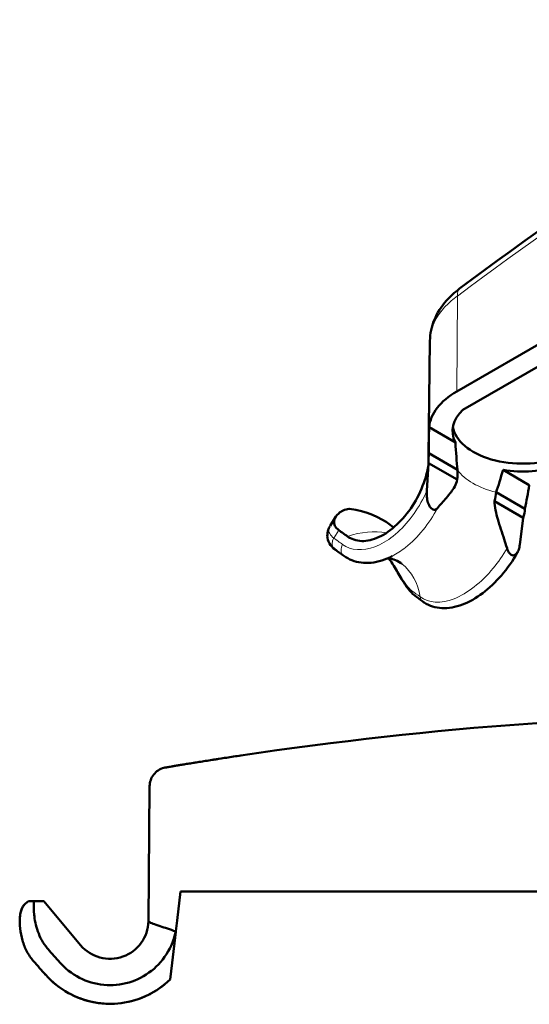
# Model space of a CAD drawing. Header units: millimetres. Extents: x 12.7 to 89.1, y 47.1 to 140.
# Tile 2 of 3: x 12.7 to 39.2, y 88 to 139.2. Entities that reach past the tile are written whole.
import ezdxf

# ---------------------------------------------------------------- set-up
doc = ezdxf.new("R2010")
doc.units = ezdxf.units.MM
doc.header["$LTSCALE"] = 0.5
doc.layers.add('Arêtes tangentes visibles(celduc)', color=7, linetype='Continuous', lineweight=18)
doc.layers.add('Arêtes visibles(celduc)', color=7, linetype='Continuous', lineweight=50)

msp = doc.modelspace()

# ---------------------------------------------------------------- linework, layer by layer
at = {"layer": 'Arêtes tangentes visibles(celduc)'}
for p, q in [((35.455, 124.832), (35.418, 119.865)), ((29.014, 112.233), (29.272, 112.648))]:
    msp.add_line(p, q, dxfattribs=at)
for centre, major_axis, ratio, start_param, end_param in [((55.003, -23.35), (-100.893, -171.767), 0.57229, 3.929128, 4.079226), ((36.159, 124.419), (-0.596, 0.797), 0.485194, 0, 0.713507), ((38.847, 116.58), (-3.663, 0), 0.57735, 0.387118, 1.183678), ((78.273, 69.599), (-73.733, 58.152), 0.043899, 5.469708, 5.478069), ((30.277, 108.03), (-3.035, -3.8), 0.81339, 3.566793, 4.045204), ((30.277, 108.03), (3.035, 3.8), 0.81339, 0.077632, 0.078348), ((30.277, 108.03), (2.286, 2.862), 0.81339, 5.631004, 6.283185), ((78.627, 69.409), (-68.199, 54.961), 0.041597, 5.468349, 5.476711)]:
    msp.add_ellipse(centre, major_axis=major_axis, ratio=ratio, start_param=start_param, end_param=end_param, dxfattribs=at)
for points, knots in [([(35.455, 124.832), (35.341, 124.751), (35.234, 124.667), (35.031, 124.494), (34.936, 124.404), (34.848, 124.312), (34.76, 124.221), (34.678, 124.127), (34.602, 124.03), (34.601, 124.03), (34.582, 124.006), (34.564, 123.982), (34.528, 123.933), (34.511, 123.908), (34.459, 123.834), (34.426, 123.784), (34.395, 123.733), (34.394, 123.733), (34.333, 123.632), (34.279, 123.532), (34.186, 123.328), (34.147, 123.225), (34.115, 123.12), (34.115, 123.119), (34.099, 123.067), (34.085, 123.015), (34.068, 122.937), (34.062, 122.911), (34.054, 122.871), (34.052, 122.858), (34.047, 122.832), (34.045, 122.819), (34.027, 122.703), (34.019, 122.602), (34.018, 122.501)], [0, 0, 0, 0, 0.000479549, 0.000479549, 0.000960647, 0.000960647, 0.000960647, 0.001438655, 0.001438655, 0.001440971, 0.001440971, 0.001558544, 0.001558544, 0.001678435, 0.001678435, 0.001918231, 0.001918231, 0.001921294, 0.001921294, 0.00239792, 0.00239792, 0.002877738, 0.002877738, 0.002881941, 0.002881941, 0.003117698, 0.003117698, 0.003237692, 0.003237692, 0.003297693, 0.003297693, 0.003357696, 0.003357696, 0.003820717, 0.003820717, 0.003820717, 0.003820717]), ([(33.856, 114.696), (33.811, 114.589), (33.385, 113.664), (32.446, 112.471), (30.822, 111.521), (29.913, 111.583), (29.475, 111.9)], [0.2868902, 0.2868902, 0.2868902, 0.2868902, 0.3215804, 0.5914824, 0.7264335, 0.9963355, 0.9963355, 0.9963355, 0.9963355]), ([(32.061, 111.293), (32.293, 111.413), (33.179, 111.992), (33.981, 112.982), (34.413, 113.792)], [0.334799, 0.334799, 0.334799, 0.334799, 0.42963, 0.6960857, 0.6960857, 0.6960857, 0.6960857]), ([(29.014, 112.233), (28.917, 112.305), (28.777, 112.462), (28.743, 112.686), (28.789, 112.814), (28.821, 112.866)], [0, 0, 0, 0, 0.1428571, 0.2857143, 0.3938002, 0.3938002, 0.3938002, 0.3938002]), ([(29.074, 111.639), (29.072, 111.64), (29.07, 111.642), (29.068, 111.643), (29.057, 111.652), (29.045, 111.662), (29.035, 111.673), (29.014, 111.694), (28.996, 111.718), (28.981, 111.744), (28.973, 111.757), (28.966, 111.772), (28.96, 111.786), (28.948, 111.817), (28.94, 111.85), (28.935, 111.884), (28.933, 111.899), (28.932, 111.913), (28.931, 111.928), (28.93, 111.964), (28.933, 112), (28.939, 112.037), (28.942, 112.052), (28.945, 112.067), (28.95, 112.083), (28.961, 112.124), (28.977, 112.165), (28.998, 112.204), (29.003, 112.214), (29.009, 112.224), (29.014, 112.233)], [0.3728363, 0.3728363, 0.3728363, 0.3728363, 0.3805098, 0.3805098, 0.3805098, 0.4283517, 0.4283517, 0.4283517, 0.5230216, 0.5230216, 0.5230216, 0.5714286, 0.5714286, 0.5714286, 0.6718672, 0.6718672, 0.6718672, 0.7141369, 0.7141369, 0.7141369, 0.8146498, 0.8146498, 0.8146498, 0.8571429, 0.8571429, 0.8571429, 0.9716202, 0.9716202, 0.9716202, 1, 1, 1, 1]), ([(29.535, 111.306), (29.52, 111.316), (29.439, 111.385), (29.359, 111.587), (29.418, 111.805), (29.475, 111.9)], [0.370952, 0.370952, 0.370952, 0.370952, 0.4285714, 0.7142857, 1, 1, 1, 1]), ([(38.034, 111.703), (37.822, 111.334), (37.016, 110.161), (35.227, 108.766), (33.949, 108.845), (33.507, 109.176)], [0.3038054, 0.3038054, 0.3038054, 0.3038054, 0.427158, 0.713579, 1, 1, 1, 1]), ([(33.08, 109.492), (33.053, 109.512), (33.026, 109.535), (32.969, 109.589), (32.939, 109.62), (32.874, 109.693), (32.838, 109.736), (32.754, 109.845), (32.705, 109.914), (32.648, 110), (32.639, 110.013), (32.589, 110.089), (32.548, 110.153), (32.473, 110.274), (32.438, 110.33), (32.363, 110.453), (32.322, 110.52), (32.242, 110.652), (32.202, 110.717), (32.123, 110.843), (32.084, 110.905), (32.006, 111.025), (31.967, 111.084), (31.921, 111.151), (31.914, 111.161), (31.907, 111.171)], [0, 0, 0, 0, 0.0528936, 0.0528936, 0.109943, 0.109943, 0.1768211, 0.1768211, 0.2686169, 0.2686169, 0.2857143, 0.2857143, 0.3632813, 0.3632813, 0.4285714, 0.4285714, 0.504759, 0.504759, 0.5775176, 0.5775176, 0.6479141, 0.6479141, 0.7166244, 0.7166244, 0.7287763, 0.7287763, 0.7287763, 0.7287763]), ([(33.08, 109.492), (33.095, 109.393), (33.146, 109.303), (33.222, 109.245), (33.225, 109.242)], [0, 0, 0, 0, 0.2857143, 0.2972412, 0.2972412, 0.2972412, 0.2972412]), ([(33.507, 109.176), (33.522, 109.077), (33.573, 108.988), (33.649, 108.931), (33.651, 108.929)], [0, 0, 0, 0, 0.2857143, 0.2945282, 0.2945282, 0.2945282, 0.2945282])]:
    msp.add_open_spline(points, degree=3, knots=knots, dxfattribs=at)
at = {"layer": 'Arêtes visibles(celduc)'}
for p, q in [((35.418, 119.865), (55.768, 131.615)), ((55.908, 130.554), (35.74, 118.91)), ((34.018, 122.501), (33.953, 116.475)), ((33.976, 118.004), (35.343, 117.215)), ((33.955, 116.647), (35.455, 115.781)), ((33.95, 116.108), (33.856, 114.696)), ((35.443, 115.276), (33.95, 116.138)), ((37.826, 115.781), (39.193, 114.992)), ((37.464, 114.621), (38.964, 113.756)), ((38.876, 113.294), (37.383, 114.156)), ((29.12, 113.348), (28.82, 112.866)), ((38.697, 111.899), (38.871, 113.267)), ((32.125, 112.777), (31.942, 112.924)), ((33.074, 112.019), (33.072, 112.021)), ((29.535, 111.306), (29.535, 111.306)), ((19.429, 99.32), (19.367, 92.297)), ((21.031, 93.832), (20.855, 92.332)), ((24.33, 93.832), (21.031, 93.832)), ((24.33, 93.832), (53.11, 93.832)), ((13.115, 93.332), (12.963, 93.205)), ((13.404, 93.332), (13.115, 93.332)), ((13.918, 93.332), (13.404, 93.332)), ((15.836, 91.047), (13.918, 93.332)), ((20.785, 91.738), (20.596, 90.131)), ((20.789, 91.771), (20.785, 91.738)), ((20.596, 90.131), (20.494, 89.266)), ((20.494, 89.266), (20.494, 89.264))]:
    msp.add_line(p, q, dxfattribs=at)
for centre, radius, start, end in [((53.694, -97.093), 200.198, 89.87678, 98.47675), ((17.368, 92.332), 2, 220, 359)]:
    msp.add_arc(centre, radius, start, end, dxfattribs=at)
for centre, major_axis, ratio, start_param, end_param in [((38.917, 117.845), (-4.949, 0), 0.57735, 5.497787, 6.227433), ((38.847, 117.805), (-3.65, 0), 0.57735, 5.731012, 6.566848), ((38.669, 138.185), (-3.187, -34.852), 0.100023, 5.339068, 5.387673), ((38.847, 118.213), (-3.646, 0), 0.57735, 0.090932, 2.12283), ((38.667, 138.168), (-2.312, -25.282), 0.100023, 5.698346, 5.808907), ((38.669, 138.185), (-3.187, -34.852), 0.100023, 5.406404, 5.407506), ((38.847, 117.805), (3.65, 0), 0.57735, 4.428726, 5.264563), ((32.998, 114.43), (1.477, 3.202), 0.614455, 5.245467, 5.406554), ((38.667, 138.168), (-2.312, -25.282), 0.100023, 0.382016, 0.492577), ((38.669, 138.185), (-3.187, -34.852), 0.100023, 0.80325, 0.851855), ((34.938, 113.31), (-2.017, -2.893), 0.535907, 2.205979, 2.367066), ((27.066, 110.594), (-5.617, -1.208), 0.539978, 3.557033, 4.084971), ((38.669, 138.185), (-3.187, -34.852), 0.100023, 0.783417, 0.784519), ((87.127, 62.619), (-86.132, 67.93), 0.043899, 5.475861, 5.482955), ((24.33, -52.445), (0, -178.271), 0.033813, 3.77013, 3.770301), ((92.509, -7.895), (-116.967, 139.226), 0.026737, 5.470904, 5.477998)]:
    msp.add_ellipse(centre, major_axis=major_axis, ratio=ratio, start_param=start_param, end_param=end_param, dxfattribs=at)
for points in [[(35.563, 125.216), (42.567, 130.452), (49.666, 135.144), (56.743, 139.213)], [(33.955, 116.647), (33.953, 116.491), (33.951, 116.319), (33.95, 116.138)], [(38.876, 113.294), (38.926, 113.446), (38.956, 113.603), (38.964, 113.756)], [(31.528, 112.366), (31.478, 112.339), (31.449, 112.328), (31.449, 112.328)], [(29.535, 111.306), (29.381, 111.417), (29.228, 111.528), (29.074, 111.639)], [(32.061, 111.292), (32.061, 111.292), (32.061, 111.292), (32.061, 111.293)], [(33.651, 108.929), (33.509, 109.034), (33.367, 109.138), (33.225, 109.242)], [(20.855, 92.332), (20.847, 92.146), (20.825, 91.957), (20.789, 91.771)], [(13.387, 90.211), (13.387, 90.211), (13.387, 90.211), (13.388, 90.211)], [(14.014, 89.502), (13.806, 89.738), (13.597, 89.975), (13.387, 90.211)], [(14.015, 89.502), (13.806, 89.738), (13.597, 89.975), (13.387, 90.211)]]:
    msp.add_open_spline(points, degree=3, dxfattribs=at)
for points, knots in [([(34.018, 122.501), (34.022, 122.867), (34.101, 123.237), (34.391, 123.943), (34.609, 124.284), (35.08, 124.816), (35.31, 125.026), (35.563, 125.216)], [0, 0, 0, 0, 0.134888, 0.134888, 0.2753833, 0.2753833, 0.3791308, 0.3791308, 0.3791308, 0.3791308]), ([(33.95, 116.123), (33.916, 115.884), (33.865, 115.637), (33.686, 115.021), (33.489, 114.559), (33.074, 113.828), (32.782, 113.431), (32.242, 112.857), (31.897, 112.578), (31.308, 112.238), (30.959, 112.116), (30.403, 112.057), (30.098, 112.111), (29.827, 112.253), (29.777, 112.285), (29.727, 112.32)], [-1.4849688, -1.4849688, -1.4849688, -1.4849688, -1.4118367, -1.4118367, -1.2851801, -1.2851801, -1.1596856, -1.1596856, -1.0347815, -1.0347815, -0.9098773, -0.9098773, -0.7843829, -0.7843829, -0.7557933, -0.7557933, -0.7557933, -0.7557933]), ([(34.413, 113.792), (34.489, 113.883), (34.563, 113.971), (34.786, 114.228), (34.974, 114.431), (35.25, 114.792), (35.387, 115.017), (35.443, 115.276)], [-0.2606823, -0.2606823, -0.2606823, -0.2606823, -0.2132308, -0.2132308, -0.1103236, -0.1103236, -0.0156517, -0.0156517, -0.0156517, -0.0156517]), ([(33.856, 114.696), (33.847, 114.549), (33.852, 114.412), (33.884, 114.201), (33.906, 114.11), (33.964, 113.962), (33.992, 113.909), (34.049, 113.824), (34.076, 113.794), (34.131, 113.747), (34.161, 113.729), (34.222, 113.707), (34.253, 113.705), (34.306, 113.713), (34.329, 113.723), (34.374, 113.751), (34.395, 113.771), (34.413, 113.792)], [0, 0, 0, 0, 0.0503233, 0.0503233, 0.0868179, 0.0868179, 0.1121765, 0.1121765, 0.1352832, 0.1352832, 0.159796, 0.159796, 0.185485, 0.185485, 0.2082018, 0.2082018, 0.2332877, 0.2332877, 0.2332877, 0.2332877]), ([(37.383, 114.156), (37.386, 113.862), (37.468, 113.511), (37.649, 112.887), (37.78, 112.499), (37.933, 112.026), (37.983, 111.866), (38.034, 111.703)], [-2.3413003, -2.3413003, -2.3413003, -2.3413003, -2.2466285, -2.2466285, -2.1437213, -2.1437213, -2.0963072, -2.0963072, -2.0963072, -2.0963072]), ([(29.272, 112.648), (29.261, 112.656), (29.251, 112.664), (29.241, 112.672), (29.089, 112.793), (29.022, 112.949), (29.048, 113.258), (29.139, 113.408), (29.398, 113.632), (29.587, 113.722), (29.821, 113.757), (29.828, 113.758), (29.835, 113.759)], [1.5531235, 1.5531235, 1.5531235, 1.5531235, 1.5597972, 1.5597972, 1.5597972, 1.6596637, 1.6596637, 1.7595302, 1.7595302, 1.8598547, 1.8598547, 1.862986, 1.862986, 1.862986, 1.862986]), ([(29.062, 111.647), (28.949, 111.732), (28.852, 111.838), (28.72, 112.075), (28.683, 112.21), (28.674, 112.449), (28.69, 112.555), (28.743, 112.716), (28.77, 112.777), (28.803, 112.835)], [0.0020195, 0.0020195, 0.0020195, 0.0020195, 0.055065, 0.055065, 0.1061236, 0.1061236, 0.1489207, 0.1489207, 0.176122, 0.176122, 0.176122, 0.176122]), ([(38.034, 111.703), (38.05, 111.651), (38.07, 111.6), (38.118, 111.509), (38.144, 111.469), (38.199, 111.406), (38.227, 111.382), (38.288, 111.346), (38.319, 111.336), (38.384, 111.331), (38.417, 111.338), (38.493, 111.376), (38.527, 111.415), (38.588, 111.497), (38.618, 111.562), (38.667, 111.714), (38.685, 111.806), (38.697, 111.899)], [0.0000429, 0.0000429, 0.0000429, 0.0000429, 0.0165443, 0.0165443, 0.0310028, 0.0310028, 0.0434791, 0.0434791, 0.056777, 0.056777, 0.0720224, 0.0720224, 0.0963116, 0.0963116, 0.137581, 0.137581, 0.1863901, 0.1863901, 0.1863901, 0.1863901]), ([(32.061, 111.292), (31.697, 111.104), (31.318, 110.985), (30.609, 110.916), (30.264, 110.956), (29.805, 111.136), (29.664, 111.212), (29.535, 111.306)], [0, 0, 0, 0, 0.1471431, 0.1471431, 0.287575, 0.287575, 0.3542849, 0.3542849, 0.3542849, 0.3542849]), ([(38.582, 111.496), (38.341, 111.067), (38.053, 110.653), (37.439, 109.94), (37.108, 109.628), (36.427, 109.113), (36.067, 108.905), (35.349, 108.633), (34.985, 108.569), (34.314, 108.606), (33.994, 108.702), (33.701, 108.894), (33.676, 108.911), (33.651, 108.929)], [0, 0, 0, 0, 0.1476414, 0.1476414, 0.2888862, 0.2888862, 0.4328845, 0.4328845, 0.5796434, 0.5796434, 0.7184845, 0.7184845, 0.7319422, 0.7319422, 0.7319422, 0.7319422]), ([(31.814, 111.176), (31.84, 111.176), (31.877, 111.175), (32.005, 111.16), (32.116, 111.134), (32.347, 111.039), (32.466, 110.969), (32.563, 110.892)], [2.0230885, 2.0230885, 2.0230885, 2.0230885, 2.1145867, 2.1145867, 2.2790238, 2.2790238, 2.443461, 2.443461, 2.443461, 2.443461]), ([(33.225, 109.242), (33.103, 109.332), (32.998, 109.446), (32.773, 109.732), (32.654, 109.917), (32.408, 110.332), (32.274, 110.566), (32.055, 110.921), (31.973, 111.05), (31.891, 111.173)], [0, 0, 0, 0, 0.0592891, 0.0592891, 0.1324215, 0.1324215, 0.2126951, 0.2126951, 0.2576298, 0.2576298, 0.2576298, 0.2576298]), ([(20.258, 100.293), (20.258, 100.293), (20.258, 100.293), (20.258, 100.293), (20.258, 100.293), (20.264, 100.294), (20.277, 100.296), (20.29, 100.298), (20.309, 100.301), (20.334, 100.306), (20.341, 100.307), (20.348, 100.308), (20.355, 100.309), (20.362, 100.31), (20.37, 100.312), (20.378, 100.313), (20.393, 100.316), (20.411, 100.319), (20.43, 100.322), (20.467, 100.328), (20.511, 100.336), (20.561, 100.344), (20.61, 100.352), (20.665, 100.361), (20.726, 100.372), (20.757, 100.377), (20.789, 100.382), (20.823, 100.388), (20.831, 100.389), (20.839, 100.39), (20.848, 100.392), (20.857, 100.393), (20.865, 100.395), (20.874, 100.396), (20.891, 100.399), (20.909, 100.402), (20.927, 100.405), (20.999, 100.417), (21.076, 100.43), (21.158, 100.443), (21.239, 100.456), (21.325, 100.471), (21.416, 100.485), (21.507, 100.5), (21.602, 100.516), (21.703, 100.532), (21.715, 100.534), (21.728, 100.536), (21.74, 100.538), (21.753, 100.54), (21.766, 100.542), (21.778, 100.544), (21.804, 100.548), (21.83, 100.553), (21.855, 100.557), (21.907, 100.565), (21.96, 100.574), (22.013, 100.582), (22.119, 100.599), (22.229, 100.617), (22.341, 100.634), (22.454, 100.652), (22.569, 100.67), (22.688, 100.689), (22.747, 100.698), (22.807, 100.708), (22.868, 100.717), (22.898, 100.722), (22.929, 100.727), (22.959, 100.731), (22.99, 100.736), (23.02, 100.741), (23.051, 100.746), (23.174, 100.765), (23.298, 100.784), (23.424, 100.803), (23.548, 100.822), (23.673, 100.841), (23.799, 100.86), (23.926, 100.879), (24.054, 100.898), (24.183, 100.918)], [0.006229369, 0.006229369, 0.006229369, 0.006229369, 0.006232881, 0.006232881, 0.006232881, 0.006621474, 0.006621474, 0.006621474, 0.007010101, 0.007010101, 0.007010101, 0.007107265, 0.007107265, 0.007107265, 0.007204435, 0.007204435, 0.007204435, 0.007398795, 0.007398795, 0.007398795, 0.007787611, 0.007787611, 0.007787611, 0.008176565, 0.008176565, 0.008176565, 0.008371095, 0.008371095, 0.008371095, 0.008419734, 0.008419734, 0.008419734, 0.008468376, 0.008468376, 0.008468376, 0.008565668, 0.008565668, 0.008565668, 0.008954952, 0.008954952, 0.008954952, 0.009344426, 0.009344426, 0.009344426, 0.009734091, 0.009734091, 0.009734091, 0.009782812, 0.009782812, 0.009782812, 0.009831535, 0.009831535, 0.009831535, 0.009928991, 0.009928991, 0.009928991, 0.010123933, 0.010123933, 0.010123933, 0.010513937, 0.010513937, 0.010513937, 0.0109041, 0.0109041, 0.0109041, 0.011099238, 0.011099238, 0.011099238, 0.011196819, 0.011196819, 0.011196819, 0.011294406, 0.011294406, 0.011294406, 0.011686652, 0.011686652, 0.011686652, 0.012075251, 0.012075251, 0.012075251, 0.012465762, 0.012465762, 0.012465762, 0.012465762]), ([(19.429, 99.32), (19.43, 99.428), (19.448, 99.536), (19.519, 99.739), (19.572, 99.837), (19.704, 100.007), (19.785, 100.082), (19.965, 100.201), (20.066, 100.246), (20.199, 100.281), (20.228, 100.288), (20.258, 100.293)], [0, 0, 0, 0, 0.032192, 0.032192, 0.0645423, 0.0645423, 0.0968869, 0.0968869, 0.1292317, 0.1292317, 0.1381604, 0.1381604, 0.1381604, 0.1381604]), ([(14.138, 90.84), (14.123, 90.857), (14.108, 90.874), (14.094, 90.891), (13.88, 91.146), (13.716, 91.452), (13.499, 92.066), (13.442, 92.372), (13.386, 92.885), (13.384, 93.131), (13.402, 93.321), (13.403, 93.327), (13.404, 93.332)], [1.5531235, 1.5531235, 1.5531235, 1.5531235, 1.5597972, 1.5597972, 1.5597972, 1.6596637, 1.6596637, 1.7595302, 1.7595302, 1.8598547, 1.8598547, 1.862986, 1.862986, 1.862986, 1.862986]), ([(13.387, 90.211), (13.252, 90.364), (13.135, 90.535), (12.941, 90.899), (12.866, 91.096), (12.747, 91.501), (12.708, 91.713), (12.665, 92.132), (12.663, 92.334), (12.686, 92.616), (12.701, 92.712), (12.744, 92.871), (12.767, 92.937), (12.84, 93.074), (12.891, 93.145), (12.963, 93.205)], [0, 0, 0, 0, 0.0611272, 0.0611272, 0.1256057, 0.1256057, 0.1974068, 0.1974068, 0.2791776, 0.2791776, 0.3258657, 0.3258657, 0.3594201, 0.3594201, 0.3946301, 0.3946301, 0.3946301, 0.3946301]), ([(12.67, 92.172), (12.666, 92.28), (12.667, 92.383), (12.681, 92.589), (12.695, 92.691), (12.739, 92.858), (12.763, 92.927), (12.836, 93.069), (12.889, 93.143), (12.963, 93.205)], [0.2311701, 0.2311701, 0.2311701, 0.2311701, 0.273906, 0.273906, 0.3225474, 0.3225474, 0.3575567, 0.3575567, 0.394249, 0.394249, 0.394249, 0.394249]), ([(20.786, 91.756), (20.489, 91.867), (20.211, 91.956), (19.675, 92.13), (19.475, 92.2), (19.375, 92.279), (19.367, 92.287), (19.367, 92.288)], [-2.0250991, -2.0250991, -2.0250991, -2.0250991, -1.9377722, -1.9377722, -1.823611, -1.823611, -1.7844436, -1.7844436, -1.7844436, -1.7844436]), ([(20.786, 91.756), (20.728, 91.497), (20.647, 91.239), (20.372, 90.633), (20.08, 90.219), (19.472, 89.639), (19.05, 89.368), (18.275, 89.058), (17.784, 88.963), (16.951, 88.963), (16.461, 89.058), (15.686, 89.368), (15.264, 89.639), (14.892, 89.994), (14.824, 90.066), (14.756, 90.141)], [-1.4849893, -1.4849893, -1.4849893, -1.4849893, -1.4118367, -1.4118367, -1.2851801, -1.2851801, -1.1596856, -1.1596856, -1.0347815, -1.0347815, -0.9098773, -0.9098773, -0.7843829, -0.7843829, -0.7557933, -0.7557933, -0.7557933, -0.7557933]), ([(20.494, 89.266), (20.153, 88.935), (19.754, 88.656), (18.895, 88.236), (18.423, 88.092), (17.475, 87.967), (16.987, 87.982), (16.062, 88.164), (15.612, 88.329), (14.759, 88.799), (14.35, 89.122), (14.015, 89.502)], [0, 0, 0, 0, 0.1426079, 0.1426079, 0.2869053, 0.2869053, 0.4295112, 0.4295112, 0.5698632, 0.5698632, 0.7218089, 0.7218089, 0.7218089, 0.7218089]), ([(17.234, 87.993), (16.986, 88), (16.738, 88.028), (16.034, 88.169), (15.582, 88.339), (14.74, 88.814), (14.342, 89.131), (14.015, 89.502)], [0.3579749, 0.3579749, 0.3579749, 0.3579749, 0.4320164, 0.4320164, 0.573424, 0.573424, 0.7219421, 0.7219421, 0.7219421, 0.7219421]), ([(20.494, 89.264), (20.143, 88.92), (19.729, 88.63), (18.985, 88.28), (18.667, 88.172), (18.342, 88.1)], [0, 0, 0, 0, 0.1474958, 0.1474958, 0.2467937, 0.2467937, 0.2467937, 0.2467937])]:
    msp.add_open_spline(points, degree=3, knots=knots, dxfattribs=at)

doc.saveas('drawing.dxf')
